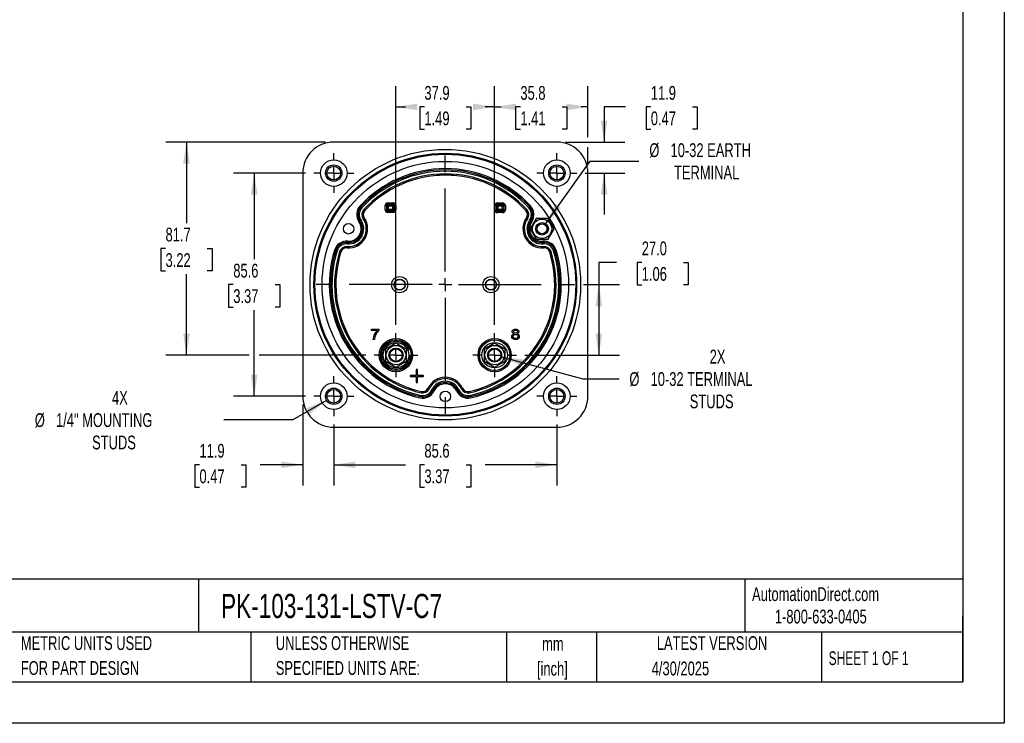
# Model space of a CAD drawing. Header units: millimetres. Extents: x 0 to 699, y 0 to 540.
# Tile 2 of 6: x 321 to 699, y 0 to 270. Entities that reach past the tile are written whole.
import ezdxf

# ---------------------------------------------------------------- set-up
doc = ezdxf.new("R2010")
doc.units = ezdxf.units.MM
doc.header["$LTSCALE"] = 2.5
doc.linetypes.add('CENTERX2', pattern=[20.32, 12.7, -2.54, 2.54, -2.54])
doc.layers.add('CENTER', color=40, linetype='CENTERX2')
doc.layers.add('DIMENSIONS', color=140, linetype='Continuous', lineweight=25)
doc.layers.add('TEXT', color=140, linetype='Continuous', lineweight=25)
doc.styles.add('SLDTEXTSTYLE0', font='TXT', dxfattribs={"width": 0.7})
doc.styles.add('SLDTEXTSTYLE1', font='TXT', dxfattribs={"width": 0.65})
doc.dimstyles.new('SLDDIMSTYLE0', dxfattribs={"dimtxt": 5.39502, "dimasz": 8.255, "dimexe": 0, "dimexo": 0.0625, "dimgap": 1.348755, "dimtad": 0, "dimtih": 1, "dimtoh": 1, "dimrnd": 1e-09, "dimzin": 12, "dimdsep": 46, "dimtxsty": 'SLDTEXTSTYLE0', "dimsah": 1, "dimcen": 0.09, "dimadec": 0, "dimazin": 3, "dimtfac": 1, "dimtofl": 0, "dimtmove": 0, "dimatfit": 3, "dimfxl": 0, "dimfrac": 2, "dimtolj": 1, "dimtzin": 12, "dimarcsym": 0})
doc.dimstyles.new('SLDDIMSTYLE3', dxfattribs={"dimtxt": 5.39502, "dimasz": 8.255, "dimexe": 0, "dimexo": 0.0625, "dimgap": 1.348755, "dimtad": 0, "dimtih": 1, "dimtoh": 1, "dimrnd": 1e-09, "dimzin": 4, "dimdsep": 46, "dimtxsty": 'SLDTEXTSTYLE0', "dimsah": 1, "dimcen": 0.09, "dimadec": 0, "dimazin": 1, "dimtfac": 1, "dimtofl": 0, "dimtmove": 0, "dimatfit": 3, "dimfxl": 0, "dimfrac": 2, "dimtolj": 1, "dimtzin": 12, "dimarcsym": 0})
doc.dimstyles.new('SLDDIMSTYLE4', dxfattribs={"dimtxt": 5.39502, "dimasz": 8.255, "dimexe": 0, "dimexo": 0.0625, "dimgap": 1.348755, "dimtad": 0, "dimtih": 1, "dimtoh": 1, "dimrnd": 1e-09, "dimzin": 12, "dimdsep": 46, "dimtxsty": 'SLDTEXTSTYLE0', "dimsah": 1, "dimcen": 0.09, "dimadec": 0, "dimazin": 3, "dimtfac": 1, "dimtmove": 0, "dimatfit": 0, "dimfxl": 0, "dimfrac": 2, "dimtolj": 1, "dimtzin": 12, "dimarcsym": 0})
doc.dimstyles.new('SLDDIMSTYLE6', dxfattribs={"dimtxt": 5.39502, "dimasz": 8.255, "dimexe": 0, "dimexo": 0.0625, "dimgap": 1.348755, "dimtad": 0, "dimtih": 1, "dimtoh": 1, "dimrnd": 1e-09, "dimzin": 12, "dimdsep": 46, "dimtxsty": 'SLDTEXTSTYLE0', "dimsah": 1, "dimcen": 0, "dimadec": 0, "dimazin": 3, "dimtfac": 1, "dimtofl": 0, "dimtmove": 0, "dimatfit": 3, "dimfxl": 0, "dimfrac": 2, "dimtolj": 1, "dimtzin": 12, "dimarcsym": 0})

# ---------------------------------------------------------------- blocks, each defined once
blk = doc.blocks.new('SW_NOTE_0_1')
at = {"layer": 'TEXT', "color": 0, "linetype": 'CENTERX2', "lineweight": 18, "char_height": 5.292, "attachment_point": 2, "style": 'SLDTEXTSTYLE0'}
for s, insert in [('mm', (7.11, 6.82)), ('[inch]', (6.9, -2.73))]:
    blk.add_mtext(s, dxfattribs=dict(at, insert=insert))
blk = doc.blocks.new('SW_NOTE_0_2')
at = {"layer": 'TEXT', "color": 0, "linetype": 'CENTERX2', "lineweight": 18, "char_height": 5.2917, "attachment_point": 1, "style": 'SLDTEXTSTYLE0'}
for s, insert in [('UNLESS OTHERWISE', (0, 6.82)), ('SPECIFIED UNITS ARE:', (0, -2.73))]:
    blk.add_mtext(s, dxfattribs=dict(at, insert=insert))
blk = doc.blocks.new('SW_NOTE_0_6')
at = {"layer": 'TEXT', "color": 0, "linetype": 'CENTERX2', "lineweight": 18, "char_height": 5.2917, "attachment_point": 1, "style": 'SLDTEXTSTYLE0'}
for s, insert in [('METRIC UNITS USED', (0, 6.82)), ('FOR PART DESIGN', (0, -2.73))]:
    blk.add_mtext(s, dxfattribs=dict(at, insert=insert))
blk = doc.blocks.new('_D_13')
at = {"layer": 'DIMENSIONS'}
for p, q in [((441.25, 114.64), (441.25, 91.22)), ((526.85, 114.64), (526.85, 91.22)), ((441.25, 99.16), (468.73, 99.16)), ((476.04, 99.16), (474.22, 99.16)), ((474.22, 99.16), (474.22, 90.58)), ((492.07, 99.16), (493.88, 99.16)), ((493.88, 99.16), (493.88, 90.58)), ((526.85, 99.16), (499.38, 99.16)), ((474.22, 90.58), (476.04, 90.58)), ((493.88, 90.58), (492.07, 90.58))]:
    blk.add_line(p, q, dxfattribs=at)
for points in [[(441.25, 99.16), (449.51, 97.89), (449.51, 100.43)], [(526.85, 99.16), (518.6, 100.43), (518.6, 97.89)]]:
    blk.add_solid(points, dxfattribs=at)
at = {"layer": 'DIMENSIONS', "char_height": 5.292, "attachment_point": 1, "style": 'SLDTEXTSTYLE0'}
for s, insert in [('85.6', (476.04, 107.19)), ('3.37', (476.04, 97.4))]:
    blk.add_mtext(s, dxfattribs=dict(at, insert=insert))
blk = doc.blocks.new('_D_14')
at = {"layer": 'DIMENSIONS'}
for p, q in [((553.16, 236.43), (544.98, 236.43)), ((544.98, 236.43), (544.98, 222.95)), ((562.89, 236.43), (561.07, 236.43)), ((561.07, 236.43), (561.07, 227.85)), ((578.92, 236.43), (580.73, 236.43)), ((580.73, 236.43), (580.73, 227.85)), ((561.07, 227.85), (562.89, 227.85)), ((580.73, 227.85), (578.92, 227.85)), ((530.08, 222.95), (552.92, 222.95)), ((537.67, 211.05), (552.92, 211.05)), ((544.98, 211.05), (544.98, 195.18))]:
    blk.add_line(p, q, dxfattribs=at)
for points in [[(544.98, 222.95), (546.25, 231.21), (543.71, 231.21)], [(544.98, 211.05), (543.71, 202.8), (546.25, 202.8)]]:
    blk.add_solid(points, dxfattribs=at)
at = {"layer": 'DIMENSIONS', "char_height": 5.292, "attachment_point": 1, "style": 'SLDTEXTSTYLE0'}
for s, insert in [('11.9', (562.89, 244.45)), ('0.47', (562.89, 234.67))]:
    blk.add_mtext(s, dxfattribs=dict(at, insert=insert))
blk = doc.blocks.new('_D_15')
at = {"layer": 'DIMENSIONS'}
for p, q in [((465.12, 152.79), (465.12, 244.36)), ((502.98, 152.79), (502.98, 244.36)), ((465.12, 236.43), (468.73, 236.43)), ((476.04, 236.43), (474.22, 236.43)), ((474.22, 236.43), (474.22, 227.85)), ((492.07, 236.43), (493.88, 236.43)), ((493.88, 236.43), (493.88, 227.85)), ((502.98, 236.43), (499.38, 236.43)), ((474.22, 227.85), (476.04, 227.85)), ((493.88, 227.85), (492.07, 227.85))]:
    blk.add_line(p, q, dxfattribs=at)
for points in [[(465.12, 236.43), (473.38, 235.16), (473.38, 237.7)], [(502.98, 236.43), (494.72, 237.7), (494.72, 235.16)]]:
    blk.add_solid(points, dxfattribs=at)
at = {"layer": 'DIMENSIONS', "char_height": 5.292, "attachment_point": 1, "style": 'SLDTEXTSTYLE0'}
for s, insert in [('37.9', (476.04, 244.45)), ('1.49', (476.04, 234.67))]:
    blk.add_mtext(s, dxfattribs=dict(at, insert=insert))
blk = doc.blocks.new('_D_16')
at = {"layer": 'DIMENSIONS'}
for p, q in [((502.98, 152.79), (502.98, 244.36)), ((538.75, 224.86), (538.75, 244.36)), ((502.98, 236.43), (505.54, 236.43)), ((512.85, 236.43), (511.04, 236.43)), ((511.04, 236.43), (511.04, 227.85)), ((528.88, 236.43), (530.69, 236.43)), ((530.69, 236.43), (530.69, 227.85)), ((538.75, 236.43), (536.19, 236.43)), ((511.04, 227.85), (512.85, 227.85)), ((530.69, 227.85), (528.88, 227.85)), ((538.75, 214.28), (538.75, 221.05))]:
    blk.add_line(p, q, dxfattribs=at)
for points in [[(502.98, 236.43), (511.23, 235.16), (511.23, 237.7)], [(538.75, 236.43), (530.5, 237.7), (530.5, 235.16)]]:
    blk.add_solid(points, dxfattribs=at)
at = {"layer": 'DIMENSIONS', "char_height": 5.292, "attachment_point": 1, "style": 'SLDTEXTSTYLE0'}
for s, insert in [('35.8', (512.85, 244.45)), ('1.41', (512.85, 234.67))]:
    blk.add_mtext(s, dxfattribs=dict(at, insert=insert))
blk = doc.blocks.new('_D_17')
at = {"layer": 'DIMENSIONS'}
for p, q in [((438.03, 222.95), (376.8, 222.95)), ((384.74, 222.95), (384.74, 191.87)), ((376.72, 182.09), (374.91, 182.09)), ((374.91, 182.09), (374.91, 173.51)), ((392.75, 182.09), (394.56, 182.09)), ((394.56, 182.09), (394.56, 173.51)), ((374.91, 173.51), (376.72, 173.51)), ((384.74, 141.22), (384.74, 172.31)), ((394.56, 173.51), (392.75, 173.51)), ((408.82, 141.22), (376.8, 141.22)), ((453.56, 141.22), (412.63, 141.22))]:
    blk.add_line(p, q, dxfattribs=at)
for points in [[(384.74, 222.95), (383.47, 214.7), (386.01, 214.7)], [(384.74, 141.22), (386.01, 149.48), (383.47, 149.48)]]:
    blk.add_solid(points, dxfattribs=at)
at = {"layer": 'DIMENSIONS', "char_height": 5.292, "attachment_point": 1, "style": 'SLDTEXTSTYLE0'}
for s, insert in [('81.7', (376.72, 190.12)), ('3.22', (376.72, 180.33))]:
    blk.add_mtext(s, dxfattribs=dict(at, insert=insert))
blk = doc.blocks.new('_D_18')
at = {"layer": 'DIMENSIONS'}
for p, q in [((429.35, 122.23), (429.35, 91.22)), ((441.25, 114.64), (441.25, 91.22)), ((389.73, 99.16), (387.92, 99.16)), ((387.92, 99.16), (387.92, 90.58)), ((405.76, 99.16), (407.58, 99.16)), ((407.58, 99.16), (407.58, 90.58)), ((429.35, 99.16), (413.07, 99.16)), ((441.25, 99.16), (457.13, 99.16)), ((387.92, 90.58), (389.73, 90.58)), ((407.58, 90.58), (405.76, 90.58))]:
    blk.add_line(p, q, dxfattribs=at)
for points in [[(429.35, 99.16), (421.1, 100.43), (421.1, 97.89)], [(441.25, 99.16), (449.51, 97.89), (449.51, 100.43)]]:
    blk.add_solid(points, dxfattribs=at)
at = {"layer": 'DIMENSIONS', "char_height": 5.292, "attachment_point": 1, "style": 'SLDTEXTSTYLE0'}
for s, insert in [('11.9', (389.73, 107.19)), ('0.47', (389.73, 97.4))]:
    blk.add_mtext(s, dxfattribs=dict(at, insert=insert))
blk = doc.blocks.new('_D_19')
at = {"layer": 'DIMENSIONS'}
for p, q in [((438.52, 123.88), (425.6, 116.42)), ((425.6, 116.42), (399.08, 116.42))]:
    blk.add_line(p, q, dxfattribs=at)
blk.add_solid([(438.52, 123.88), (430.74, 120.85), (432.01, 118.65)], dxfattribs=at)
at = {"layer": 'DIMENSIONS', "attachment_point": 1, "style": 'SLDTEXTSTYLE0'}
for s, insert, char_height in [('4X', (356.18, 127.52), 5.292), ('%%c', (326.56, 118.95), 5.292), ('1/4" MOUNTING', (334.71, 118.95), 5.2917), ('STUDS', (348.54, 110.37), 5.292)]:
    blk.add_mtext(s, dxfattribs=dict(at, insert=insert, char_height=char_height))
blk = doc.blocks.new('_D_20')
at = {"layer": 'DIMENSIONS'}
for p, q in [((522.56, 191.65), (539.62, 215.67)), ((539.62, 215.67), (558.35, 215.67))]:
    blk.add_line(p, q, dxfattribs=at)
blk.add_solid([(522.56, 191.65), (528.37, 197.64), (526.3, 199.11)], dxfattribs=at)
at = {"layer": 'DIMENSIONS', "attachment_point": 1, "style": 'SLDTEXTSTYLE0'}
for s, insert, char_height in [('%%c', (562.32, 222.49), 5.292), ('10-32 EARTH', (570.46, 222.49), 5.2917), ('TERMINAL', (571.79, 213.92), 5.292)]:
    blk.add_mtext(s, dxfattribs=dict(at, insert=insert, char_height=char_height))
blk = doc.blocks.new('_D_21')
at = {"layer": 'DIMENSIONS'}
for p, q in [((430.44, 211.05), (402.79, 211.05)), ((410.73, 211.05), (410.73, 178.04)), ((402.71, 168.25), (400.9, 168.25)), ((400.9, 168.25), (400.9, 159.68)), ((418.74, 168.25), (420.56, 168.25)), ((420.56, 168.25), (420.56, 159.68)), ((400.9, 159.68), (402.71, 159.68)), ((420.56, 159.68), (418.74, 159.68)), ((410.73, 125.45), (410.73, 158.47)), ((430.44, 125.45), (402.79, 125.45))]:
    blk.add_line(p, q, dxfattribs=at)
for points in [[(410.73, 211.05), (409.46, 202.8), (412, 202.8)], [(410.73, 125.45), (412, 133.71), (409.46, 133.71)]]:
    blk.add_solid(points, dxfattribs=at)
at = {"layer": 'DIMENSIONS', "char_height": 5.292, "attachment_point": 1, "style": 'SLDTEXTSTYLE0'}
for s, insert in [('85.6', (402.71, 176.28)), ('3.37', (402.71, 166.5))]:
    blk.add_mtext(s, dxfattribs=dict(at, insert=insert))
blk = doc.blocks.new('_D_22')
at = {"layer": 'DIMENSIONS'}
for p, q in [((505.59, 140.52), (536.8, 132.16)), ((536.8, 132.16), (550.69, 132.16))]:
    blk.add_line(p, q, dxfattribs=at)
blk.add_solid([(505.59, 140.52), (513.23, 137.16), (513.89, 139.61)], dxfattribs=at)
at = {"layer": 'DIMENSIONS', "attachment_point": 1, "style": 'SLDTEXTSTYLE0'}
for s, insert, char_height in [('2X', (585.47, 143.27), 5.292), ('%%c', (554.66, 134.69), 5.292), ('10-32 TERMINAL', (562.81, 134.69), 5.2917), ('STUDS', (577.83, 126.12), 5.292)]:
    blk.add_mtext(s, dxfattribs=dict(at, insert=insert, char_height=char_height))
blk = doc.blocks.new('_D_23')
at = {"layer": 'DIMENSIONS'}
for p, q in [((549.69, 176.77), (542.96, 176.77)), ((542.96, 176.77), (542.96, 168.25)), ((559.42, 176.77), (557.61, 176.77)), ((557.61, 176.77), (557.61, 168.2)), ((575.45, 176.77), (577.26, 176.77)), ((577.26, 176.77), (577.26, 168.2)), ((537.06, 168.25), (550.9, 168.25)), ((542.96, 168.25), (542.96, 141.22)), ((557.61, 168.2), (559.42, 168.2)), ((577.26, 168.2), (575.45, 168.2)), ((514.54, 141.22), (550.9, 141.22))]:
    blk.add_line(p, q, dxfattribs=at)
for points in [[(542.96, 168.25), (541.69, 160), (544.23, 160)], [(542.96, 141.22), (544.23, 149.48), (541.69, 149.48)]]:
    blk.add_solid(points, dxfattribs=at)
at = {"layer": 'DIMENSIONS', "char_height": 5.292, "attachment_point": 1, "style": 'SLDTEXTSTYLE0'}
for s, insert in [('27.0', (559.42, 184.8)), ('1.06', (559.42, 175.02))]:
    blk.add_mtext(s, dxfattribs=dict(at, insert=insert))
blk = doc.blocks.new('SW_CENTERMARKSYMBOL_1')
at = {"layer": 'CENTER', "color": 0}
for p, q in [((0, 5.08), (0, 8.39)), ((-5.08, 0), (-8.39, 0)), ((0, 0), (-2.54, 0)), ((0, 0), (0, 2.54)), ((0, 0), (0, -2.54)), ((0, 0), (2.54, 0)), ((5.08, 0), (8.39, 0)), ((0, -5.08), (0, -8.39))]:
    blk.add_line(p, q, dxfattribs=at)
blk = doc.blocks.new('SW_CENTERMARKSYMBOL_2')
at = {"layer": 'CENTER', "color": 0}
for p, q in [((0, 5.08), (0, 7.64)), ((-5.08, 0), (-7.64, 0)), ((0, 0), (-2.54, 0)), ((0, 0), (0, 2.54)), ((0, 0), (0, -2.54)), ((0, 0), (2.54, 0)), ((5.08, 0), (7.64, 0)), ((0, -5.08), (0, -7.64))]:
    blk.add_line(p, q, dxfattribs=at)
blk = doc.blocks.new('SW_CENTERMARKSYMBOL_3')
at = {"layer": 'CENTER', "color": 0}
for p, q in [((0, 5.08), (0, 8.39)), ((-5.08, 0), (-8.39, 0)), ((0, 0), (-2.54, 0)), ((0, 0), (0, 2.54)), ((0, 0), (0, -2.54)), ((0, 0), (2.54, 0)), ((5.08, 0), (8.39, 0)), ((0, -5.08), (0, -8.39))]:
    blk.add_line(p, q, dxfattribs=at)
blk = doc.blocks.new('SW_CENTERMARKSYMBOL_4')
at = {"layer": 'CENTER', "color": 0}
for p, q in [((0, 5.08), (0, 7.64)), ((-5.08, 0), (-7.64, 0)), ((0, 0), (-2.54, 0)), ((0, 0), (0, 2.54)), ((0, 0), (0, -2.54)), ((0, 0), (2.54, 0)), ((5.08, 0), (7.64, 0)), ((0, -5.08), (0, -7.64))]:
    blk.add_line(p, q, dxfattribs=at)
blk = doc.blocks.new('SW_CENTERMARKSYMBOL_5')
at = {"layer": 'CENTER', "color": 0}
for p, q in [((0, 5.08), (0, 7.64)), ((-5.08, 0), (-7.64, 0)), ((0, 0), (-2.54, 0)), ((0, 0), (0, 2.54)), ((0, 0), (0, -2.54)), ((0, 0), (2.54, 0)), ((5.08, 0), (7.64, 0)), ((0, -5.08), (0, -7.64))]:
    blk.add_line(p, q, dxfattribs=at)
blk = doc.blocks.new('SW_CENTERMARKSYMBOL_6')
at = {"layer": 'CENTER', "color": 0}
for p, q in [((0, 5.08), (0, 7.64)), ((-5.08, 0), (-7.64, 0)), ((0, 0), (-2.54, 0)), ((0, 0), (0, 2.54)), ((0, 0), (0, -2.54)), ((0, 0), (2.54, 0)), ((5.08, 0), (7.64, 0)), ((0, -5.08), (0, -7.64))]:
    blk.add_line(p, q, dxfattribs=at)
blk = doc.blocks.new('SW_CENTERMARKSYMBOL_7')
at = {"layer": 'CENTER', "color": 0}
for p, q in [((0, 5.08), (0, 49.83)), ((-5.08, 0), (-49.83, 0)), ((0, 0), (-2.54, 0)), ((0, 0), (0, 2.54)), ((0, 0), (0, -2.54)), ((0, 0), (2.54, 0)), ((5.08, 0), (49.83, 0)), ((0, -5.08), (0, -49.83))]:
    blk.add_line(p, q, dxfattribs=at)

msp = doc.modelspace()

# ---------------------------------------------------------------- linework, layer by layer
at = {"color": 7, "linetype": 'Continuous'}
for p, q in [((698.506, 539.757), (698.506, 0.007)), ((698.506, 0.007), (0.006, 0.007))]:
    msp.add_line(p, q, dxfattribs=at)
for p, q in [((526.902, 222.954), (441.202, 222.954)), ((429.352, 211.104), (429.352, 125.404)), ((538.752, 125.404), (538.752, 211.104)), ((451.663, 198.062), (451.672, 198.053)), ((451.672, 198.053), (452.04, 197.714)), ((452.783, 197.031), (453.15, 196.692)), ((453.16, 196.684), (453.15, 196.692)), ((460.997, 196.92), (460.997, 198.588)), ((460.997, 198.588), (461.497, 198.588)), ((460.997, 196.92), (461.497, 196.92)), ((461.497, 198.588), (461.497, 196.92)), ((461.737, 198.348), (461.497, 198.588)), ((461.497, 196.92), (461.737, 197.16)), ((461.737, 197.16), (461.737, 198.348)), ((462.237, 198.348), (461.737, 198.348)), ((461.737, 197.16), (462.237, 197.16)), ((461.997, 199.588), (464.088, 199.588)), ((461.997, 199.588), (461.997, 199.088)), ((461.997, 199.088), (464.088, 199.088)), ((461.997, 199.088), (462.237, 198.848)), ((462.237, 196.66), (461.997, 196.42)), ((462.237, 198.848), (463.849, 198.848)), ((462.237, 198.348), (462.237, 198.848)), ((462.237, 197.16), (462.237, 198.348)), ((463.849, 198.348), (462.237, 198.348)), ((462.237, 196.66), (462.237, 197.16)), ((462.237, 197.16), (463.849, 197.16)), ((463.849, 196.66), (462.237, 196.66)), ((463.849, 198.848), (464.088, 199.088)), ((463.849, 198.848), (463.849, 198.348)), ((464.349, 198.348), (463.849, 198.348)), ((463.849, 198.348), (463.849, 197.16)), ((463.849, 197.16), (463.849, 196.66)), ((463.849, 197.16), (464.349, 197.16)), ((464.088, 196.42), (463.849, 196.66)), ((464.088, 199.088), (464.088, 199.588)), ((464.588, 198.588), (464.349, 198.348)), ((464.349, 198.348), (464.349, 197.16)), ((464.349, 197.16), (464.588, 196.92)), ((465.088, 198.588), (464.588, 198.588)), ((464.588, 196.92), (464.588, 198.588)), ((465.088, 196.92), (464.588, 196.92)), ((465.088, 198.588), (465.088, 196.92)), ((503.011, 196.915), (503.011, 198.593)), ((503.011, 198.593), (503.51, 198.593)), ((503.011, 196.915), (503.51, 196.915)), ((503.51, 198.593), (503.51, 196.915)), ((503.755, 198.348), (503.51, 198.593)), ((503.51, 196.915), (503.755, 197.16)), ((503.755, 197.16), (503.755, 198.348)), ((504.255, 198.348), (503.755, 198.348)), ((503.755, 197.16), (504.255, 197.16)), ((504.01, 199.593), (506.112, 199.593)), ((504.01, 199.593), (504.01, 199.093)), ((504.01, 199.093), (506.112, 199.093)), ((504.01, 199.093), (504.255, 198.848)), ((504.255, 196.66), (504.01, 196.415)), ((504.255, 198.848), (505.867, 198.848)), ((504.255, 198.348), (504.255, 198.848)), ((505.867, 198.348), (504.255, 198.348)), ((504.255, 198.348), (504.255, 197.16)), ((504.255, 196.66), (504.255, 197.16)), ((504.255, 197.16), (505.867, 197.16)), ((505.867, 196.66), (504.255, 196.66)), ((505.867, 198.848), (506.112, 199.093)), ((505.867, 198.848), (505.867, 198.348)), ((506.367, 198.348), (505.867, 198.348)), ((505.867, 197.16), (505.867, 198.348)), ((505.867, 197.16), (505.867, 196.66)), ((505.867, 197.16), (506.367, 197.16)), ((506.112, 196.415), (505.867, 196.66)), ((506.112, 199.593), (506.112, 199.093)), ((506.612, 198.593), (506.367, 198.348)), ((506.367, 198.348), (506.367, 197.16)), ((506.367, 197.16), (506.612, 196.915)), ((507.112, 198.593), (506.612, 198.593)), ((506.612, 196.915), (506.612, 198.593)), ((506.612, 196.915), (507.112, 196.915)), ((507.112, 198.593), (507.112, 196.915)), ((514.944, 196.684), (514.953, 196.692)), ((515.321, 197.031), (514.953, 196.692)), ((516.431, 198.053), (516.063, 197.714)), ((516.441, 198.062), (516.431, 198.053)), ((451.288, 192.683), (451.299, 192.69)), ((451.299, 192.69), (451.71, 192.975)), ((452.54, 193.548), (452.951, 193.832)), ((452.962, 193.84), (452.951, 193.832)), ((461.997, 195.92), (461.997, 196.42)), ((464.088, 196.42), (461.997, 196.42)), ((464.088, 195.92), (461.997, 195.92)), ((464.088, 195.92), (464.088, 196.42)), ((504.01, 195.915), (504.01, 196.415)), ((506.112, 196.415), (504.01, 196.415)), ((506.112, 195.915), (504.01, 195.915)), ((506.112, 195.915), (506.112, 196.415)), ((515.153, 193.832), (515.142, 193.84)), ((515.564, 193.548), (515.153, 193.832)), ((516.805, 192.69), (516.394, 192.975)), ((518.852, 193.679), (516.542, 189.679)), ((516.805, 192.69), (516.816, 192.683)), ((523.47, 193.679), (518.852, 193.679)), ((525.78, 189.679), (523.47, 193.679)), ((516.542, 189.679), (518.852, 185.679)), ((523.47, 185.679), (525.78, 189.679)), ((518.852, 185.679), (523.47, 185.679)), ((442.043, 181.4), (442.056, 181.396)), ((442.056, 181.396), (442.533, 181.247)), ((446.35, 182.399), (446.349, 182.386)), ((446.391, 182.897), (446.35, 182.399)), ((446.513, 184.401), (446.472, 183.903)), ((446.513, 184.401), (446.514, 184.414)), ((521.59, 184.414), (521.591, 184.401)), ((521.591, 184.401), (521.631, 183.903)), ((521.713, 182.897), (521.754, 182.399)), ((521.755, 182.386), (521.754, 182.399)), ((526.048, 181.396), (525.571, 181.247)), ((526.06, 181.4), (526.048, 181.396)), ((443.496, 180.946), (443.973, 180.796)), ((443.985, 180.792), (443.973, 180.796)), ((524.118, 180.792), (524.131, 180.796)), ((524.608, 180.946), (524.131, 180.796)), ((455.687, 150.698), (455.687, 151.17)), ((455.687, 151.17), (458.561, 151.17)), ((458.561, 151.17), (458.561, 150.788)), ((457.861, 150.698), (455.687, 150.698)), ((456.868, 147.222), (456.307, 147.222)), ((465.124, 145.872), (461.097, 143.547)), ((461.097, 143.547), (461.097, 138.897)), ((469.151, 143.547), (465.124, 145.872)), ((469.151, 138.897), (469.151, 143.547)), ((502.98, 145.872), (498.953, 143.547)), ((498.953, 143.547), (498.953, 138.897)), ((507.007, 143.547), (502.98, 145.872)), ((507.007, 138.897), (507.007, 143.547)), ((461.097, 138.897), (465.124, 136.572)), ((465.124, 136.572), (469.151, 138.897)), ((498.953, 138.897), (502.98, 136.572)), ((502.98, 136.572), (507.007, 138.897)), ((470.624, 133.472), (470.624, 132.972)), ((472.874, 133.472), (470.624, 133.472)), ((470.624, 132.972), (472.874, 132.972)), ((473.374, 135.722), (472.874, 135.722)), ((472.874, 135.722), (472.874, 133.472)), ((472.874, 132.972), (472.874, 130.722)), ((473.374, 133.472), (473.374, 135.722)), ((475.624, 133.472), (473.374, 133.472)), ((473.374, 132.972), (475.624, 132.972)), ((473.374, 130.722), (473.374, 132.972)), ((475.624, 132.972), (475.624, 133.472)), ((472.874, 130.722), (473.374, 130.722)), ((477.439, 128.537), (477.451, 128.531)), ((477.903, 128.317), (477.451, 128.531)), ((490.201, 128.317), (490.653, 128.531)), ((490.653, 128.531), (490.665, 128.537)), ((474.435, 125.313), (474.432, 125.301)), ((474.545, 125.801), (474.435, 125.313)), ((474.874, 127.274), (474.765, 126.786)), ((474.874, 127.274), (474.877, 127.286)), ((479.266, 127.671), (478.814, 127.885)), ((479.278, 127.665), (479.266, 127.671)), ((488.838, 127.671), (488.826, 127.665)), ((488.838, 127.671), (489.29, 127.885)), ((493.227, 127.286), (493.229, 127.274)), ((493.339, 126.786), (493.229, 127.274)), ((493.668, 125.313), (493.559, 125.801)), ((493.671, 125.301), (493.668, 125.313)), ((441.202, 113.554), (526.902, 113.554))]:
    msp.add_line(p, q)
at = {"flags": 128}
for points in [[(510.362, 149.391), (510.109, 149.502), (509.917, 149.646), (509.786, 149.823), (509.698, 150.143), (509.737, 150.489), (509.896, 150.789), (510.172, 151.035), (510.533, 151.188), (510.973, 151.238), (511.412, 151.187), (511.774, 151.033), (512.053, 150.786), (512.216, 150.489), (512.26, 150.149), (512.178, 149.83), (512.049, 149.65), (511.858, 149.504), (511.607, 149.391)], [(511.607, 149.391), (511.99, 149.22), (512.26, 148.964), (512.41, 148.64), (512.439, 148.26), (512.326, 147.859), (512.06, 147.52), (511.667, 147.275), (511.178, 147.162), (510.633, 147.181), (510.172, 147.332), (509.81, 147.612), (509.587, 147.972), (509.527, 148.544), (509.599, 148.808), (509.737, 149.032)], [(509.737, 149.032), (510.041, 149.275), (510.362, 149.391)], [(511.632, 147.784), (511.344, 147.615), (510.99, 147.558), (510.621, 147.621), (510.314, 147.807), (510.13, 148.092), (510.079, 148.411), (510.148, 148.706), (510.33, 148.949)], [(511.5, 149.758), (511.335, 149.65), (511.138, 149.592), (510.705, 149.62), (510.528, 149.704), (510.385, 149.834), (510.293, 149.992), (510.254, 150.178), (510.296, 150.437), (510.46, 150.654)], [(510.33, 148.949), (510.542, 149.09), (510.791, 149.165), (511.074, 149.174), (511.335, 149.118), (511.559, 148.998), (511.74, 148.822), (511.849, 148.609), (511.886, 148.363), (511.824, 148.042), (511.632, 147.784)], [(510.46, 150.654), (510.625, 150.763), (510.819, 150.822), (511.25, 150.792), (511.43, 150.7), (511.576, 150.563), (511.667, 150.4), (511.701, 150.213), (511.655, 149.964), (511.5, 149.758)]]:
    msp.add_lwpolyline(points, dxfattribs=at)
for centre, radius in [((484.052, 168.26), 51.889), ((484.052, 168.254), 50.389), ((484.052, 168.254), 50.011), ((441.252, 211.054), 5.1), ((484.052, 168.259), 47.291), ((526.852, 211.054), 5.1), ((441.252, 211.054), 3.15), ((441.252, 211.054), 2.65), ((526.852, 211.054), 3.15), ((526.852, 211.054), 2.65), ((521.161, 189.679), 3.719), ((446.943, 189.679), 2), ((521.161, 189.679), 2.413), ((521.161, 189.679), 1.913), ((466.552, 168.254), 3.097), ((466.552, 168.254), 2.099), ((466.552, 168.254), 2.023), ((501.552, 168.254), 3.097), ((501.552, 168.254), 2.099), ((501.552, 168.254), 2.023), ((465.124, 141.222), 6.389), ((502.98, 141.222), 6.389), ((465.124, 141.222), 5.889), ((465.124, 141.222), 5.85), ((465.124, 141.222), 4.88), ((465.124, 141.222), 3.727), ((465.124, 141.222), 2.7), ((465.124, 141.222), 2.413), ((502.98, 141.222), 5.889), ((502.98, 141.222), 5.85), ((502.98, 141.222), 4.88), ((502.98, 141.222), 3.727), ((502.98, 141.222), 2.7), ((502.98, 141.222), 2.413), ((441.252, 125.454), 5.1), ((441.252, 125.454), 3.15), ((526.852, 125.454), 5.1), ((526.852, 125.454), 3.15), ((441.252, 125.454), 2.65), ((484.052, 125.404), 2), ((526.852, 125.454), 2.65)]:
    msp.add_circle(centre, radius)
for centre, radius, start, end in [((441.202, 211.104), 11.85, 90, 180), ((526.902, 211.104), 11.85, 360, 90), ((484.052, 168.254), 44.5, 42.62309, 137.37691), ((484.052, 168.254), 44.017, 42.62309, 137.37691), ((484.052, 168.254), 44.004, 42.62309, 137.37691), ((484.052, 168.254), 43.504, 42.62309, 137.37691), ((484.052, 168.254), 42.496, 42.62309, 137.37691), ((484.052, 168.254), 41.996, 42.62309, 137.37691), ((484.052, 168.254), 41.983, 42.62309, 137.37691), ((454.84, 195.138), 4.8, 137.37691, 214.65403), ((454.84, 195.138), 4.317, 137.37691, 214.65403), ((454.84, 195.138), 4.304, 137.37691, 214.65403), ((454.84, 195.138), 3.804, 137.37691, 214.65403), ((454.84, 195.138), 2.796, 137.37691, 214.65403), ((454.84, 195.138), 2.296, 137.37691, 214.65403), ((454.84, 195.138), 2.283, 137.37691, 214.65403), ((461.997, 198.588), 1, 89.99706, 180.00294), ((461.997, 196.92), 1, 179.99706, 270.00294), ((461.997, 198.588), 0.5, 89.97564, 180.02436), ((461.997, 196.92), 0.5, 179.97564, 270.02436), ((462.237, 198.348), 0.5, 90.02044, 179.97956), ((462.237, 197.16), 0.5, 180.02044, 269.97956), ((463.849, 198.348), 0.5, 0.02044, 89.97956), ((463.849, 197.16), 0.5, 270.02044, 359.97956), ((464.088, 198.588), 1, 359.99706, 90.00294), ((464.088, 198.588), 0.5, 359.97564, 90.02436), ((464.088, 196.92), 1, 269.99706, 0.00294), ((464.088, 196.92), 0.5, 269.97564, 0.02436), ((504.01, 198.593), 1, 89.99706, 180.00294), ((504.01, 196.915), 1, 179.99706, 270.00294), ((504.01, 198.593), 0.5, 89.97564, 180.02436), ((504.01, 196.915), 0.5, 179.97564, 270.02436), ((504.255, 198.348), 0.5, 90.02044, 179.97956), ((504.255, 197.16), 0.5, 180.02044, 269.97956), ((505.867, 198.348), 0.5, 0.02044, 89.97956), ((505.867, 197.16), 0.5, 270.02044, 359.97956), ((506.112, 198.593), 1, 359.99706, 90.00294), ((506.112, 198.593), 0.5, 359.97564, 90.02436), ((506.112, 196.915), 1, 269.99706, 0.00294), ((506.112, 196.915), 0.5, 269.97564, 0.02436), ((513.264, 195.138), 2.283, 325.34597, 42.62309), ((513.264, 195.138), 2.296, 325.34597, 42.62309), ((513.264, 195.138), 2.796, 325.34597, 42.62309), ((513.264, 195.138), 3.804, 325.34597, 42.62309), ((513.264, 195.138), 4.304, 325.34597, 42.62309), ((513.264, 195.138), 4.317, 325.34597, 42.62309), ((513.264, 195.138), 4.8, 325.34597, 42.62309), ((446.943, 189.679), 7.317, 265.34597, 34.65403), ((446.943, 189.679), 7.304, 265.34597, 34.65403), ((446.943, 189.679), 6.804, 265.34597, 34.65403), ((446.943, 189.679), 5.796, 265.34597, 34.65403), ((446.943, 189.679), 5.296, 265.34597, 34.65403), ((446.943, 189.679), 5.283, 265.34597, 34.65403), ((521.161, 189.679), 7.317, 145.34597, 274.65403), ((521.161, 189.679), 7.304, 145.34597, 274.65403), ((521.161, 189.679), 6.804, 145.34597, 274.65403), ((521.161, 189.679), 5.796, 145.34597, 274.65403), ((521.161, 189.679), 5.296, 145.34597, 274.65403), ((521.161, 189.679), 5.283, 145.34597, 274.65403), ((446.943, 189.679), 4.8, 265.34597, 34.65403), ((521.161, 189.679), 4.8, 145.34597, 274.65403), ((484.052, 168.254), 44.5, 162.62309, 257.37691), ((484.052, 168.254), 44.017, 162.62309, 257.37691), ((484.052, 168.254), 44.004, 162.62309, 257.37691), ((446.164, 180.111), 4.8, 85.34597, 162.62309), ((446.164, 180.111), 4.317, 85.34597, 162.62309), ((446.164, 180.111), 4.304, 85.34597, 162.62309), ((446.164, 180.111), 3.804, 85.34597, 162.62309), ((446.164, 180.111), 2.796, 85.34597, 162.62309), ((446.164, 180.111), 2.296, 85.34597, 162.62309), ((446.164, 180.111), 2.283, 85.34597, 162.62309), ((484.052, 168.254), 44.004, 282.62309, 17.37691), ((484.052, 168.254), 44.017, 282.62309, 17.37691), ((484.052, 168.254), 44.5, 282.62309, 17.37691), ((521.94, 180.111), 4.8, 17.37691, 94.65403), ((521.94, 180.111), 4.317, 17.37691, 94.65403), ((521.94, 180.111), 4.304, 17.37691, 94.65403), ((521.94, 180.111), 3.804, 17.37691, 94.65403), ((521.94, 180.111), 2.796, 17.37691, 94.65403), ((521.94, 180.111), 2.296, 17.37691, 94.65403), ((521.94, 180.111), 2.283, 17.37691, 94.65403), ((484.052, 168.254), 43.504, 162.62309, 257.37691), ((484.052, 168.254), 42.496, 162.62309, 257.37691), ((484.052, 168.254), 41.996, 162.62309, 257.37691), ((484.052, 168.254), 41.983, 162.62309, 257.37691), ((484.052, 168.254), 41.983, 282.62309, 17.37691), ((484.052, 168.254), 41.996, 282.62309, 17.37691), ((484.052, 168.254), 42.496, 282.62309, 17.37691), ((484.052, 168.254), 43.504, 282.62309, 17.37691), ((461.999, 146.763), 5.711, 136.43875, 175.38686), ((462.711, 146.634), 5.873, 134.97129, 174.24816), ((484.052, 125.404), 7.317, 25.34597, 154.65403), ((484.052, 125.404), 7.304, 25.34597, 154.65403), ((475.376, 129.514), 2.296, 257.37691, 334.65403), ((475.376, 129.514), 2.283, 257.37691, 334.65403), ((484.052, 125.404), 6.804, 25.34597, 154.65403), ((484.052, 125.404), 5.796, 25.34597, 154.65403), ((484.052, 125.404), 5.296, 25.34597, 154.65403), ((484.052, 125.404), 5.283, 25.34597, 154.65403), ((484.052, 125.404), 4.8, 25.34597, 154.65403), ((492.728, 129.514), 2.296, 205.34597, 282.62309), ((492.728, 129.514), 2.283, 205.34597, 282.62309), ((441.202, 125.404), 11.85, 180, 270), ((475.376, 129.514), 4.8, 257.37691, 334.65403), ((475.376, 129.514), 4.317, 257.37691, 334.65403), ((475.376, 129.514), 4.304, 257.37691, 334.65403), ((475.376, 129.514), 3.804, 257.37691, 334.65403), ((475.376, 129.514), 2.796, 257.37691, 334.65403), ((492.728, 129.514), 4.8, 205.34597, 282.62309), ((492.728, 129.514), 4.317, 205.34597, 282.62309), ((492.728, 129.514), 4.304, 205.34597, 282.62309), ((492.728, 129.514), 3.804, 205.34597, 282.62309), ((492.728, 129.514), 2.796, 205.34597, 282.62309), ((526.902, 125.404), 11.85, 270, 360)]:
    msp.add_arc(centre, radius, start, end)
at = {"layer": 'CENTER'}
msp.add_circle((465.124, 141.222), 5.365, dxfattribs=at)
at = {"layer": 'TEXT'}
for p, q in [((682.625, 523.875), (682.625, 15.875)), ((682.625, 55.315), (15.875, 55.315)), ((389.397, 55.315), (389.397, 34.925)), ((598.938, 55.315), (598.938, 34.925)), ((682.625, 15.875), (682.625, 41.275)), ((682.625, 34.925), (15.875, 34.925)), ((409.45, 34.925), (409.45, 15.875)), ((507.561, 34.925), (507.561, 15.875)), ((542.03, 34.925), (542.03, 15.875)), ((628.372, 34.925), (628.372, 15.875)), ((15.875, 15.875), (682.625, 15.875))]:
    msp.add_line(p, q, dxfattribs=at)

# ---------------------------------------------------------------- block references
at = {"layer": 'CENTER'}
for name, p in [('SW_CENTERMARKSYMBOL_5', (441.252, 211.054)), ('SW_CENTERMARKSYMBOL_7', (484.052, 168.254)), ('SW_CENTERMARKSYMBOL_6', (526.852, 211.054)), ('SW_CENTERMARKSYMBOL_3', (465.124, 141.222)), ('SW_CENTERMARKSYMBOL_1', (502.98, 141.222)), ('SW_CENTERMARKSYMBOL_4', (441.252, 125.454)), ('SW_CENTERMARKSYMBOL_2', (526.852, 125.454))]:
    msp.add_blockref(name, p, dxfattribs=at)
at = {"layer": 'TEXT', "linetype": 'CENTERX2', "lineweight": 18}
for name, p in [('SW_NOTE_0_6', (321.196, 26.589)), ('SW_NOTE_0_2', (419.02, 26.589)), ('SW_NOTE_0_1', (518.215, 26.353))]:
    msp.add_blockref(name, p, dxfattribs=at)

# ---------------------------------------------------------------- texts
for s, insert, char_height, attachment_point, style in [('PK-103-131-LSTV-C7', (398.019, 49.648), 9.26042, 1, 'SLDTEXTSTYLE0'), ('AutomationDirect.com', (601.737, 52.191), 5.29167, 1, 'SLDTEXTSTYLE0'), ('1-800-633-0405', (610.479, 43.593), 5.29167, 1, 'SLDTEXTSTYLE0'), ('LATEST VERSION', (586.38, 33.41), 5.29167, 2, 'SLDTEXTSTYLE0'), ('SHEET 1 OF 1', (631.103, 27.629), 5.29167, 1, 'SLDTEXTSTYLE1'), ('4/30/2025', (574.254, 23.682), 5.2917, 2, 'SLDTEXTSTYLE0')]:
    msp.add_mtext(s, dxfattribs=dict(at, insert=insert, char_height=char_height, attachment_point=attachment_point, style=style))

# ---------------------------------------------------------------- dimensions: what is measured, and where the dimension line sits
at = {"layer": 'DIMENSIONS'}
for base, p1, p2, picture, middle in [((502.98, 236.426), (465.124, 149.612), (502.98, 149.612), '_D_15', (484.052, 236.426)), ((526.852, 99.157), (441.252, 117.814), (526.852, 117.814), '_D_13', (484.052, 99.157))]:
    dim = msp.add_linear_dim(base=base, p1=p1, p2=p2, dimstyle='SLDDIMSTYLE0', dxfattribs=at)
    dim.commit()
    dim.dimension.update_dxf_attribs({"geometry": picture, "text_midpoint": middle, "dimtype": 160})
for base, p1, p2, angle, dimstyle, picture, middle in [((502.98, 236.426), (538.752, 211.104), (502.98, 149.612), 360, 'SLDDIMSTYLE0', '_D_16', (520.866, 236.426)), ((544.978, 211.054), (526.902, 222.954), (534.492, 211.054), 90, 'SLDDIMSTYLE4', '_D_14', (544.978, 236.426)), ((384.736, 141.222), (441.202, 222.954), (456.734, 141.222), 90, 'SLDDIMSTYLE0', '_D_17', (384.736, 182.088)), ((410.729, 211.054), (433.612, 125.454), (433.612, 211.054), 90, 'SLDDIMSTYLE0', '_D_21', (410.729, 168.254)), ((542.962, 141.222), (533.884, 168.254), (511.37, 141.222), 90, 'SLDDIMSTYLE3', '_D_23', (542.962, 176.772)), ((429.352, 99.157), (441.252, 117.814), (429.352, 125.404), 360, 'SLDDIMSTYLE4', '_D_18', (397.748, 99.157))]:
    dim = msp.add_linear_dim(base=base, p1=p1, p2=p2, angle=angle, dimstyle=dimstyle, dxfattribs=at)
    dim.commit()
    dim.dimension.update_dxf_attribs({"geometry": picture, "text_midpoint": middle, "dimtype": 160})
for p1, p2, text, picture, middle in [((519.764, 187.712), (522.558, 191.646), '%%c10-32 EARTH\\PTERMINAL', '_D_20', (590.131, 215.669)), ((500.372, 141.921), (505.588, 140.523), '2X\\P%%c10-32 TERMINAL \\PSTUDS', '_D_22', (590.131, 132.16)), ((443.98, 127.029), (438.524, 123.879), '4X\\P%%c1/4" MOUNTING \\PSTUDS', '_D_19', (360.837, 116.415))]:
    dim = msp.add_diameter_dim_2p(p1=p1, p2=p2, text=text, dimstyle='SLDDIMSTYLE6', override={"dimpost": '<>'}, dxfattribs=at)
    dim.commit()
    dim.dimension.update_dxf_attribs({"geometry": picture, "text_midpoint": middle, "dimtype": 163})

doc.saveas('drawing.dxf')
